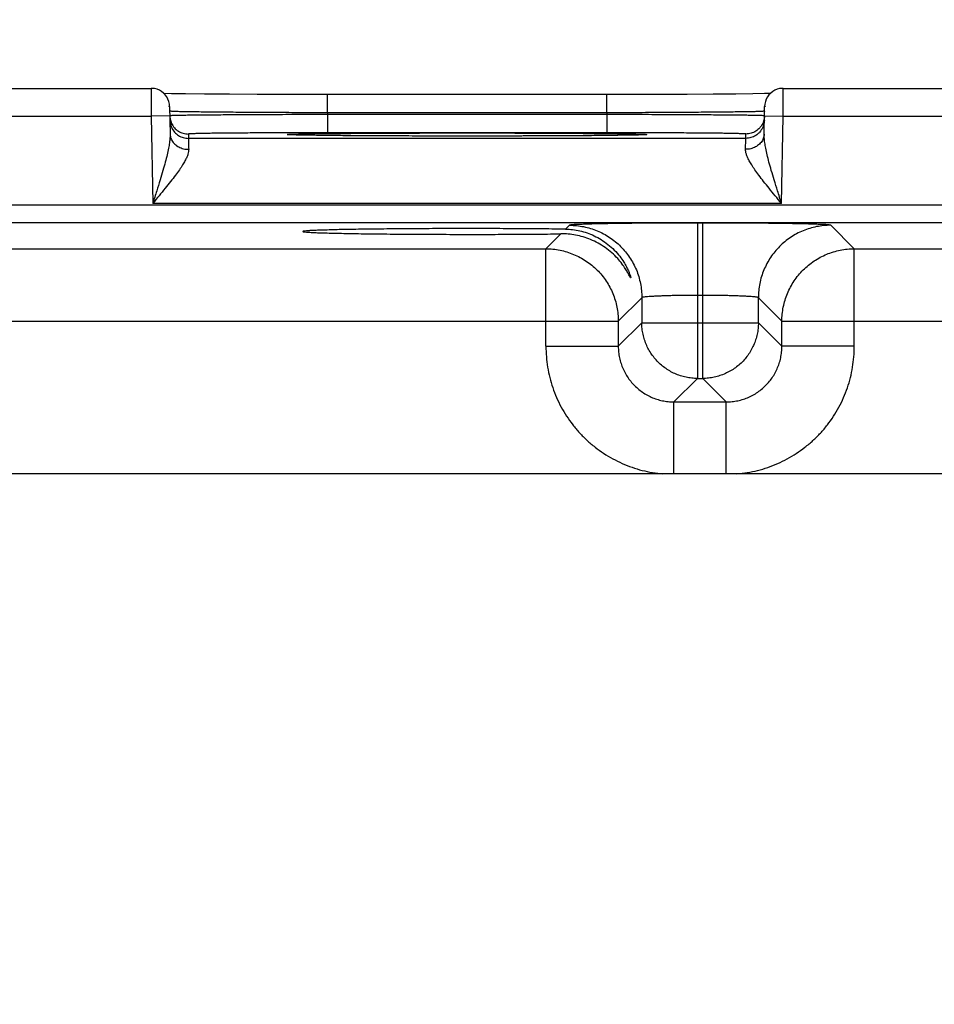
# Model space of a CAD drawing. Header units: inches. Extents: x 0 to 34, y 0 to 22.
# Tile 65 of 83: x 22 to 23, y 16.5 to 17.6. Entities that reach past the tile are written whole.
import ezdxf

# ---------------------------------------------------------------- set-up
doc = ezdxf.new("R2010")
doc.units = ezdxf.units.IN
doc.header["$LTSCALE"] = 1.87
doc.header["$MEASUREMENT"] = 0
doc.layers.get('0').update_dxf_attribs({"linetype": 'CONTINUOUS'})
doc.layers.add('DIMENSIONS', color=7, linetype='CONTINUOUS')
doc.styles.get("Standard").update_dxf_attribs({"font": 'txt', "width": 0.8})
doc.dimstyles.new('DIMSTYLE_1', dxfattribs={"dimtxt": 0.125, "dimasz": 0.18, "dimexe": 0.18, "dimexo": 0.0625, "dimgap": 0.09, "dimtad": 0, "dimtih": 1, "dimtoh": 1, "dimdec": 3, "dimzin": 4, "dimdsep": 46, "dimtxsty": 'STANDARD', "dimblk": '_FILLED', "dimblk1": '_FILLED', "dimblk2": '_FILLED', "dimcen": 0.09, "dimadec": 0, "dimazin": 0, "dimtp": 0.01, "dimtm": 0.01, "dimtfac": 1, "dimtdec": 3, "dimtofl": 0, "dimtmove": 0, "dimatfit": 3, "dimldrblk": '_FILLED', "dimfxl": 1, "dimtolj": 1, "dimtzin": 4, "dimarcsym": 0})

# ---------------------------------------------------------------- blocks, each defined once
blk = doc.blocks.new('_FILLED')
at = {"color": 0, "linetype": 'BYBLOCK'}
blk.add_solid([(0, 0), (-1, 0.1736), (-1, -0.1736)], dxfattribs=at)
blk = doc.blocks.new('*D5')
at = {"layer": 'DIMENSIONS', "color": 2, "linetype": 'CONTINUOUS'}
for p, q in [((21.5825, 16.2534), (21.5825, 19.6002)), ((28.0825, 16.2534), (28.0825, 19.6002)), ((21.5825, 19.4752), (24.9569, 19.4752)), ((28.0825, 19.4752), (26.4069, 19.4752))]:
    blk.add_line(p, q, dxfattribs=at)
at = {"layer": 'DIMENSIONS', "color": 2, "linetype": 'CONTINUOUS', "xscale": 0.18, "yscale": 0.18, "zscale": 0.18, "rotation": 180}
blk.add_blockref('_FILLED', (21.5825, 19.4752), dxfattribs=at)
at = {"layer": 'DIMENSIONS', "color": 2, "linetype": 'CONTINUOUS', "xscale": 0.18, "yscale": 0.18, "zscale": 0.18}
blk.add_blockref('_FILLED', (28.0825, 19.4752), dxfattribs=at)
at = {"layer": 'DIMENSIONS', "color": 2, "linetype": 'CONTINUOUS', "width": 0.8}
for s, p in [('6.500', (25.0194, 19.4127)), ('[', (25.6444, 19.4127)), ('165.1', (25.7444, 19.4127)), (']', (26.2444, 19.4127))]:
    blk.add_text(s, height=0.125, dxfattribs=at).set_placement(p)

msp = doc.modelspace()

# ---------------------------------------------------------------- linework, layer by layer
at = {"color": 7, "linetype": 'CONTINUOUS'}
for p, q in [((21.909, 17.499), (22.158, 17.499)), ((22.1952, 17.493), (22.18, 17.4932)), ((22.2157, 17.4928), (22.1952, 17.493)), ((22.2423, 17.4926), (22.2157, 17.4928)), ((22.2721, 17.4925), (22.2423, 17.4926)), ((22.3079, 17.4924), (22.2721, 17.4925)), ((22.7357, 17.4925), (22.7011, 17.4924)), ((22.7634, 17.4927), (22.7357, 17.4925)), ((22.7879, 17.4929), (22.7634, 17.4927)), ((22.8063, 17.4931), (22.7879, 17.4929)), ((22.819, 17.4933), (22.8063, 17.4931)), ((22.8251, 17.4934), (22.819, 17.4933)), ((22.839, 17.499), (23.088, 17.499)), ((22.3447, 17.4924), (22.3079, 17.4924)), ((22.6663, 17.4924), (22.3447, 17.4924)), ((22.3481, 17.4727), (22.3481, 17.4924)), ((22.6489, 17.4727), (22.6489, 17.4924)), ((22.7011, 17.4924), (22.6663, 17.4924)), ((22.178, 17.4794), (22.1785, 17.4496)), ((22.3481, 17.4727), (22.3481, 17.4708)), ((22.6489, 17.4727), (22.3481, 17.4727)), ((22.6489, 17.4727), (22.6489, 17.4708)), ((22.8185, 17.4496), (22.819, 17.4794)), ((21.9088, 17.469), (22.1582, 17.469)), ((22.1782, 17.4694), (22.1582, 17.469)), ((22.1582, 17.469), (22.1598, 17.3751)), ((22.3481, 17.4708), (22.3481, 17.4511)), ((22.6489, 17.4708), (22.3481, 17.4708)), ((22.6489, 17.4708), (22.6489, 17.4511)), ((22.8188, 17.4694), (22.8388, 17.469)), ((22.8372, 17.3751), (22.8388, 17.469)), ((22.8388, 17.469), (23.0882, 17.469)), ((22.6489, 17.4511), (22.3481, 17.4511)), ((22.1982, 17.4498), (22.1982, 17.4451)), ((22.7987, 17.4451), (22.1982, 17.4451)), ((22.3096, 17.4489), (22.3087, 17.449)), ((22.3108, 17.4489), (22.3096, 17.4489)), ((22.313, 17.4488), (22.3108, 17.4489)), ((22.3159, 17.4487), (22.313, 17.4488)), ((22.3207, 17.4486), (22.3159, 17.4487)), ((22.3284, 17.4485), (22.3207, 17.4486)), ((22.3428, 17.4483), (22.3284, 17.4485)), ((22.3622, 17.4481), (22.3428, 17.4483)), ((22.3875, 17.4479), (22.3622, 17.4481)), ((22.419, 17.4477), (22.3875, 17.4479)), ((22.451, 17.4476), (22.419, 17.4477)), ((22.4872, 17.4476), (22.451, 17.4476)), ((22.5267, 17.4476), (22.4872, 17.4476)), ((22.559, 17.4477), (22.5267, 17.4476)), ((22.5916, 17.4478), (22.559, 17.4477)), ((22.6179, 17.448), (22.5916, 17.4478)), ((22.6413, 17.4481), (22.6179, 17.448)), ((22.6606, 17.4484), (22.6413, 17.4481)), ((22.6727, 17.4485), (22.6606, 17.4484)), ((22.6791, 17.4487), (22.6727, 17.4485)), ((22.6829, 17.4488), (22.6791, 17.4487)), ((22.6851, 17.4488), (22.6829, 17.4488)), ((22.6869, 17.4489), (22.6851, 17.4488)), ((22.6878, 17.4489), (22.6869, 17.4489)), ((22.6886, 17.449), (22.6878, 17.4489)), ((22.6892, 17.449), (22.6886, 17.449)), ((22.69, 17.4491), (22.69, 17.4491)), ((22.7987, 17.4451), (22.7988, 17.4498)), ((28.5272, 17.373), (21.1368, 17.373)), ((22.8372, 17.3751), (22.1598, 17.3751)), ((28.5272, 17.354), (21.1368, 17.354)), ((22.6087, 17.3515), (22.6045, 17.3473)), ((22.7467, 17.3539), (22.7467, 17.1865)), ((22.7523, 17.3539), (22.7467, 17.3539)), ((22.7523, 17.1865), (22.7523, 17.3539)), ((22.9156, 17.3262), (22.8902, 17.3515)), ((22.5995, 17.3423), (22.5834, 17.3262)), ((21.9856, 17.3262), (22.5834, 17.3262)), ((22.5834, 17.2211), (22.5834, 17.3262)), ((22.9156, 17.2211), (22.9156, 17.3262)), ((22.9156, 17.3262), (23.5134, 17.3262)), ((22.6867, 17.2735), (22.6613, 17.2482)), ((22.6867, 17.2735), (22.6867, 17.2465)), ((22.7523, 17.2759), (22.7467, 17.2759)), ((22.8123, 17.2465), (22.8123, 17.2735)), ((22.8376, 17.2482), (22.8123, 17.2735)), ((21.9076, 17.2482), (22.6613, 17.2482)), ((22.6613, 17.2482), (22.6613, 17.2211)), ((22.6867, 17.2465), (22.6613, 17.2211)), ((22.6867, 17.2465), (22.8123, 17.2465)), ((22.8123, 17.2465), (22.8376, 17.2211)), ((22.8376, 17.2211), (22.8376, 17.2482)), ((22.8376, 17.2482), (23.5913, 17.2482)), ((22.5834, 17.2211), (22.6613, 17.2211)), ((22.9156, 17.2211), (22.8376, 17.2211)), ((22.7467, 17.1865), (22.7213, 17.1612)), ((22.7467, 17.1865), (22.7523, 17.1865)), ((22.7523, 17.1865), (22.7776, 17.1612)), ((22.7213, 17.0837), (22.7213, 17.1612)), ((22.7213, 17.1612), (22.7776, 17.1612)), ((22.7776, 17.0837), (22.7776, 17.1612)), ((28.3619, 17.0837), (21.2879, 17.0837))]:
    msp.add_line(p, q, dxfattribs=at)
for points in [[(22.178, 17.4794), (22.1778, 17.4821), (22.1772, 17.4848), (22.1762, 17.4873), (22.1749, 17.4897), (22.1733, 17.4919), (22.1714, 17.4939), (22.1693, 17.4956), (22.1669, 17.4969), (22.1644, 17.498), (22.1618, 17.4987), (22.1591, 17.499), (22.158, 17.499)], [(22.18, 17.4932), (22.1721, 17.4934), (22.1719, 17.4934)], [(22.839, 17.499), (22.8379, 17.499), (22.8352, 17.4987), (22.8326, 17.498), (22.8301, 17.4969), (22.8277, 17.4956), (22.8256, 17.4939), (22.8237, 17.4919), (22.8221, 17.4897), (22.8208, 17.4873), (22.8198, 17.4848), (22.8192, 17.4821), (22.819, 17.4794)], [(22.3087, 17.449), (22.308, 17.449), (22.3077, 17.449), (22.3075, 17.449), (22.3073, 17.449), (22.3071, 17.4491), (22.307, 17.4491), (22.307, 17.4491)], [(22.69, 17.4491), (22.6899, 17.4491), (22.6898, 17.449), (22.6896, 17.449), (22.6894, 17.449), (22.6892, 17.449)]]:
    msp.add_lwpolyline(points, dxfattribs=at)
for points, knots in [([(22.158, 17.4991), (22.158, 17.4991), (22.158, 17.4984), (22.158, 17.4981), (22.158, 17.4966), (22.158, 17.495), (22.158, 17.4928), (22.158, 17.4902), (22.1581, 17.4873), (22.1581, 17.484), (22.1581, 17.4805), (22.1581, 17.4768), (22.1582, 17.4729), (22.1582, 17.4703), (22.1582, 17.469)], [0, 0, 0, 0, 0.006226, 0.030974, 0.072515, 0.130131, 0.202818, 0.289325, 0.388138, 0.497516, 0.615491, 0.739988, 0.868875, 1, 1, 1, 1]), ([(22.8388, 17.469), (22.8388, 17.4703), (22.8388, 17.4729), (22.8388, 17.4768), (22.8389, 17.4805), (22.8389, 17.484), (22.8389, 17.4873), (22.8389, 17.4902), (22.8389, 17.4928), (22.8389, 17.495), (22.839, 17.4966), (22.839, 17.4981), (22.839, 17.4984), (22.839, 17.4991), (22.839, 17.4991)], [0, 0, 0, 0, 0.131125, 0.260012, 0.384509, 0.502484, 0.611862, 0.710675, 0.797182, 0.869869, 0.927485, 0.969026, 0.993774, 1, 1, 1, 1]), ([(22.3481, 17.4727), (22.3434, 17.4727), (22.3341, 17.4727), (22.3202, 17.4728), (22.3064, 17.4728), (22.293, 17.4729), (22.2799, 17.473), (22.2673, 17.473), (22.2553, 17.4731), (22.2439, 17.4732), (22.2332, 17.4733), (22.2233, 17.4734), (22.2143, 17.4735), (22.2061, 17.4736), (22.1989, 17.4737), (22.1928, 17.4738), (22.1876, 17.4739), (22.1837, 17.4741), (22.1806, 17.474), (22.1795, 17.4744), (22.1787, 17.4743)], [0, 0, 0, 0, 0.082913, 0.165256, 0.246457, 0.325959, 0.403217, 0.477696, 0.548892, 0.616326, 0.679548, 0.738136, 0.791697, 0.83987, 0.882324, 0.918767, 0.948944, 0.972643, 0.9897, 1, 1, 1, 1]), ([(22.8183, 17.4743), (22.8175, 17.4744), (22.8163, 17.474), (22.8132, 17.4741), (22.8093, 17.4739), (22.8042, 17.4738), (22.798, 17.4737), (22.7909, 17.4736), (22.7827, 17.4735), (22.7737, 17.4734), (22.7638, 17.4733), (22.7531, 17.4732), (22.7417, 17.4731), (22.7296, 17.473), (22.7171, 17.473), (22.704, 17.4729), (22.6906, 17.4728), (22.6768, 17.4728), (22.6629, 17.4727), (22.6536, 17.4727), (22.6489, 17.4727)], [0, 0, 0, 0, 0.010298, 0.027351, 0.051044, 0.081212, 0.117643, 0.160083, 0.20824, 0.261788, 0.320369, 0.383592, 0.451034, 0.522242, 0.596735, 0.674005, 0.75352, 0.834732, 0.917083, 1, 1, 1, 1]), ([(22.3481, 17.4708), (22.3434, 17.4708), (22.3341, 17.4708), (22.3202, 17.4707), (22.3065, 17.4707), (22.293, 17.4706), (22.28, 17.4706), (22.2674, 17.4705), (22.2554, 17.4704), (22.244, 17.4704), (22.2333, 17.4703), (22.2234, 17.4702), (22.2143, 17.4701), (22.2062, 17.4701), (22.199, 17.47), (22.1929, 17.4699), (22.1877, 17.4698), (22.1838, 17.4697), (22.1807, 17.4698), (22.1794, 17.4694), (22.1782, 17.4697), (22.1782, 17.4695)], [0, 0, 0, 0, 0.082625, 0.164681, 0.245594, 0.32482, 0.40182, 0.476056, 0.547019, 0.614233, 0.677251, 0.735649, 0.789034, 0.837045, 0.879354, 0.915669, 0.945734, 0.969337, 0.986316, 0.996556, 1, 1, 1, 1]), ([(22.1782, 17.4695), (22.1782, 17.4685), (22.1783, 17.467), (22.1786, 17.4655), (22.1788, 17.4649)], [0, 0, 0, 0, 0.61298, 1, 1, 1, 1]), ([(22.1783, 17.4648), (22.1783, 17.4639), (22.1784, 17.462), (22.1791, 17.4592), (22.1801, 17.4566), (22.1815, 17.4541), (22.1832, 17.4519), (22.1852, 17.4499), (22.1875, 17.4482), (22.19, 17.4469), (22.1927, 17.4459), (22.1954, 17.4453), (22.1973, 17.4451), (22.1982, 17.4451)], [0, 0, 0, 0, 0.090907, 0.181815, 0.272723, 0.363631, 0.45454, 0.545449, 0.636358, 0.727268, 0.818179, 0.909089, 1, 1, 1, 1]), ([(22.1791, 17.4639), (22.1793, 17.463), (22.18, 17.4613), (22.1814, 17.4588), (22.1831, 17.4565), (22.1851, 17.4546), (22.1874, 17.4529), (22.1899, 17.4515), (22.1926, 17.4506), (22.1953, 17.45), (22.1972, 17.4498), (22.1982, 17.4498)], [0, 0, 0, 0, 0.111109, 0.222219, 0.333329, 0.444439, 0.555551, 0.666663, 0.777775, 0.888887, 1, 1, 1, 1]), ([(22.8188, 17.4695), (22.8188, 17.4697), (22.8176, 17.4694), (22.8163, 17.4698), (22.8131, 17.4697), (22.8093, 17.4698), (22.8041, 17.4699), (22.798, 17.47), (22.7908, 17.4701), (22.7827, 17.4701), (22.7736, 17.4702), (22.7637, 17.4703), (22.753, 17.4704), (22.7416, 17.4704), (22.7296, 17.4705), (22.717, 17.4706), (22.7039, 17.4706), (22.6905, 17.4707), (22.6768, 17.4707), (22.6629, 17.4708), (22.6535, 17.4708), (22.6489, 17.4708)], [0, 0, 0, 0, 0.003444, 0.013682, 0.030657, 0.054255, 0.084313, 0.120618, 0.162914, 0.210913, 0.264288, 0.32268, 0.385699, 0.45292, 0.523892, 0.598139, 0.675149, 0.754386, 0.835308, 0.917371, 1, 1, 1, 1]), ([(22.8187, 17.4648), (22.8187, 17.4639), (22.8185, 17.462), (22.8179, 17.4592), (22.8169, 17.4566), (22.8155, 17.4541), (22.8138, 17.4519), (22.8117, 17.4499), (22.8095, 17.4482), (22.807, 17.4469), (22.8043, 17.4459), (22.8015, 17.4453), (22.7997, 17.4451), (22.7987, 17.4451)], [0, 0, 0, 0, 0.090907, 0.181815, 0.272723, 0.363631, 0.45454, 0.545449, 0.636358, 0.727268, 0.818179, 0.909089, 1, 1, 1, 1]), ([(22.8179, 17.4639), (22.8176, 17.463), (22.817, 17.4613), (22.8156, 17.4588), (22.8138, 17.4565), (22.8118, 17.4546), (22.8095, 17.4529), (22.8071, 17.4515), (22.8044, 17.4506), (22.8016, 17.45), (22.7997, 17.4498), (22.7988, 17.4498)], [0, 0, 0, 0, 0.111109, 0.222219, 0.333329, 0.444439, 0.555551, 0.666663, 0.777775, 0.888887, 1, 1, 1, 1]), ([(22.8188, 17.4695), (22.8188, 17.4685), (22.8187, 17.467), (22.8183, 17.4655), (22.8182, 17.4649)], [0, 0, 0, 0, 0.61298, 1, 1, 1, 1]), ([(22.3481, 17.4511), (22.3438, 17.4511), (22.3351, 17.4511), (22.3222, 17.4511), (22.3095, 17.4511), (22.297, 17.4511), (22.2849, 17.451), (22.2734, 17.451), (22.2623, 17.4509), (22.252, 17.4508), (22.2424, 17.4508), (22.2335, 17.4507), (22.2256, 17.4506), (22.2186, 17.4505), (22.2125, 17.4504), (22.2075, 17.4503), (22.2037, 17.4501), (22.2006, 17.4502), (22.1994, 17.4498), (22.1982, 17.45), (22.1982, 17.4498)], [0, 0, 0, 0, 0.086634, 0.173029, 0.258306, 0.341622, 0.422278, 0.499727, 0.573388, 0.642666, 0.707037, 0.766016, 0.819166, 0.866072, 0.906364, 0.93974, 0.965975, 0.984838, 0.996174, 1, 1, 1, 1]), ([(22.3074, 17.4496), (22.3084, 17.4496), (22.3112, 17.4497), (22.3157, 17.4498), (22.3215, 17.45), (22.3285, 17.4501), (22.3367, 17.4502), (22.3459, 17.4503), (22.3563, 17.4504), (22.3676, 17.4505), (22.3797, 17.4506), (22.3927, 17.4507), (22.4065, 17.4508), (22.4208, 17.4508), (22.4357, 17.4509), (22.451, 17.4509), (22.4667, 17.451), (22.4825, 17.451), (22.4932, 17.451), (22.4985, 17.451)], [0, 0, 0, 0, 0.0172, 0.041101, 0.071547, 0.108326, 0.151194, 0.199853, 0.253979, 0.313202, 0.377121, 0.445304, 0.517288, 0.592581, 0.670675, 0.751022, 0.833085, 0.916319, 1, 1, 1, 1]), ([(22.4985, 17.451), (22.5038, 17.451), (22.5144, 17.451), (22.5303, 17.451), (22.546, 17.4509), (22.5613, 17.4509), (22.5762, 17.4508), (22.5905, 17.4508), (22.6042, 17.4507), (22.6172, 17.4506), (22.6294, 17.4505), (22.6407, 17.4504), (22.651, 17.4503), (22.6603, 17.4502), (22.6685, 17.4501), (22.6755, 17.45), (22.6813, 17.4498), (22.6858, 17.4497), (22.6886, 17.4496), (22.6896, 17.4496)], [0, 0, 0, 0, 0.08369, 0.166927, 0.24899, 0.329339, 0.407434, 0.482727, 0.554712, 0.622895, 0.686816, 0.746037, 0.800162, 0.848819, 0.891684, 0.92846, 0.958904, 0.982802, 1, 1, 1, 1]), ([(22.7988, 17.4498), (22.7988, 17.45), (22.7976, 17.4498), (22.7963, 17.4502), (22.7933, 17.4501), (22.7895, 17.4503), (22.7844, 17.4504), (22.7784, 17.4505), (22.7714, 17.4506), (22.7634, 17.4507), (22.7546, 17.4508), (22.745, 17.4508), (22.7346, 17.4509), (22.7236, 17.451), (22.712, 17.451), (22.7, 17.4511), (22.6875, 17.4511), (22.6747, 17.4511), (22.6618, 17.4511), (22.6532, 17.4511), (22.6489, 17.4511)], [0, 0, 0, 0, 0.003826, 0.01516, 0.03402, 0.060253, 0.093627, 0.133917, 0.180822, 0.23397, 0.292948, 0.357318, 0.426596, 0.500256, 0.577703, 0.658358, 0.741677, 0.82696, 0.913362, 1, 1, 1, 1]), ([(22.1785, 17.4496), (22.1785, 17.4482), (22.1784, 17.4451), (22.1778, 17.44), (22.1768, 17.4341), (22.1752, 17.4272), (22.1732, 17.4192), (22.1707, 17.4102), (22.1676, 17.3998), (22.1639, 17.388), (22.1612, 17.3796), (22.1598, 17.3751)], [0, 0, 0, 0, 0.055242, 0.121328, 0.199413, 0.290674, 0.396417, 0.518163, 0.657731, 0.817373, 1, 1, 1, 1]), ([(22.1785, 17.4496), (22.1785, 17.4488), (22.1787, 17.4473), (22.1793, 17.445), (22.1804, 17.4428), (22.1818, 17.4407), (22.1835, 17.4389), (22.1855, 17.4372), (22.1878, 17.4358), (22.1903, 17.4347), (22.1929, 17.4339), (22.1957, 17.4334), (22.1976, 17.4333), (22.1985, 17.4334)], [0, 0, 0, 0, 0.08253, 0.16578, 0.250397, 0.336892, 0.425596, 0.516652, 0.61001, 0.705446, 0.802591, 0.900963, 1, 1, 1, 1]), ([(22.1982, 17.4451), (22.1982, 17.445), (22.1983, 17.4445), (22.1983, 17.4435), (22.1983, 17.4418), (22.1984, 17.4395), (22.1984, 17.4366), (22.1985, 17.4345), (22.1985, 17.4334)], [0, 0, 0, 0, 0.032704, 0.120556, 0.262784, 0.458067, 0.704581, 1, 1, 1, 1]), ([(22.3054, 17.4491), (22.3051, 17.4492), (22.3044, 17.4493), (22.3051, 17.4494), (22.3054, 17.4494)], [0, 0, 0, 0, 0.499838, 1, 1, 1, 1]), ([(22.3236, 17.4486), (22.3228, 17.4486), (22.32, 17.4486), (22.3157, 17.4487), (22.3112, 17.4488), (22.3084, 17.449), (22.3074, 17.449)], [0, 0, 0, 0, 0.156003, 0.515171, 0.797103, 1, 1, 1, 1]), ([(22.4962, 17.4476), (22.4916, 17.4476), (22.4818, 17.4476), (22.4667, 17.4476), (22.451, 17.4476), (22.4357, 17.4477), (22.4208, 17.4477), (22.4065, 17.4478), (22.3927, 17.4479), (22.3797, 17.4479), (22.3676, 17.448), (22.3563, 17.4481), (22.3459, 17.4482), (22.3367, 17.4484), (22.3293, 17.4485), (22.3251, 17.4485), (22.3236, 17.4486)], [0, 0, 0, 0, 0.079444, 0.171591, 0.262438, 0.351387, 0.437841, 0.521194, 0.600884, 0.676365, 0.747128, 0.812688, 0.872607, 0.926472, 0.973926, 1, 1, 1, 1]), ([(22.6732, 17.4486), (22.6718, 17.4485), (22.6676, 17.4485), (22.6603, 17.4484), (22.651, 17.4482), (22.6407, 17.4481), (22.6294, 17.448), (22.6172, 17.4479), (22.6042, 17.4479), (22.5905, 17.4478), (22.5762, 17.4477), (22.5613, 17.4477), (22.5459, 17.4476), (22.5303, 17.4476), (22.5153, 17.4476), (22.5056, 17.4476), (22.5011, 17.4476)], [0, 0, 0, 0, 0.025296, 0.072883, 0.1269, 0.186985, 0.252727, 0.323684, 0.399374, 0.479282, 0.562864, 0.649556, 0.738748, 0.829846, 0.922243, 1, 1, 1, 1]), ([(22.6896, 17.449), (22.6886, 17.449), (22.6858, 17.4488), (22.6813, 17.4487), (22.6769, 17.4486), (22.6741, 17.4486), (22.6732, 17.4486)], [0, 0, 0, 0, 0.201083, 0.480493, 0.836426, 1, 1, 1, 1]), ([(22.6915, 17.4494), (22.6918, 17.4494), (22.6925, 17.4493), (22.6918, 17.4492), (22.6915, 17.4491)], [0, 0, 0, 0, 0.499813, 1, 1, 1, 1]), ([(22.8185, 17.4496), (22.8184, 17.4488), (22.8183, 17.4473), (22.8176, 17.445), (22.8166, 17.4428), (22.8152, 17.4407), (22.8135, 17.4389), (22.8115, 17.4372), (22.8092, 17.4358), (22.8067, 17.4347), (22.804, 17.4339), (22.8013, 17.4334), (22.7994, 17.4333), (22.7985, 17.4334)], [0, 0, 0, 0, 0.082529, 0.165778, 0.250394, 0.336888, 0.425592, 0.516648, 0.610006, 0.705443, 0.802589, 0.900962, 1, 1, 1, 1]), ([(22.7985, 17.4334), (22.7985, 17.4345), (22.7985, 17.4366), (22.7986, 17.4395), (22.7986, 17.4418), (22.7987, 17.4435), (22.7987, 17.4445), (22.7987, 17.445), (22.7987, 17.4451)], [0, 0, 0, 0, 0.295415, 0.541922, 0.737205, 0.879437, 0.967294, 1, 1, 1, 1]), ([(22.8372, 17.3751), (22.8357, 17.3796), (22.8331, 17.388), (22.8294, 17.3998), (22.8263, 17.4102), (22.8238, 17.4192), (22.8217, 17.4272), (22.8202, 17.4341), (22.8192, 17.44), (22.8186, 17.4451), (22.8184, 17.4482), (22.8185, 17.4496)], [0, 0, 0, 0, 0.182627, 0.342269, 0.481838, 0.603584, 0.709327, 0.800588, 0.878672, 0.944758, 1, 1, 1, 1]), ([(22.1985, 17.4334), (22.1985, 17.4325), (22.1984, 17.4308), (22.1977, 17.4279), (22.1964, 17.4246), (22.1944, 17.4207), (22.1918, 17.4162), (22.1883, 17.411), (22.184, 17.4051), (22.1789, 17.3984), (22.173, 17.3911), (22.1666, 17.3832), (22.1621, 17.3779), (22.1598, 17.3751)], [0, 0, 0, 0, 0.034066, 0.0748, 0.124399, 0.184934, 0.258391, 0.346472, 0.450293, 0.569941, 0.703993, 0.849008, 1, 1, 1, 1]), ([(22.8372, 17.3751), (22.8349, 17.3779), (22.8304, 17.3832), (22.824, 17.3911), (22.8181, 17.3984), (22.813, 17.4051), (22.8087, 17.411), (22.8052, 17.4162), (22.8025, 17.4207), (22.8006, 17.4246), (22.7993, 17.4279), (22.7986, 17.4308), (22.7984, 17.4325), (22.7985, 17.4334)], [0, 0, 0, 0, 0.150992, 0.296007, 0.430059, 0.549707, 0.653528, 0.741609, 0.815066, 0.875601, 0.9252, 0.965934, 1, 1, 1, 1]), ([(22.4985, 17.3479), (22.4935, 17.3479), (22.4835, 17.3479), (22.4686, 17.3479), (22.454, 17.3478), (22.4396, 17.3477), (22.4257, 17.3476), (22.4123, 17.3475), (22.3995, 17.3474), (22.3875, 17.3472), (22.3762, 17.3471), (22.3658, 17.3469), (22.3564, 17.3467), (22.348, 17.3464), (22.3407, 17.3462), (22.3345, 17.346), (22.3296, 17.3457), (22.3256, 17.3456), (22.3235, 17.345), (22.3215, 17.3453), (22.3215, 17.3449), (22.3215, 17.3448)], [0, 0, 0, 0, 0.084771, 0.168958, 0.251877, 0.333051, 0.411747, 0.487563, 0.559784, 0.628055, 0.691735, 0.75049, 0.803802, 0.851351, 0.892764, 0.927743, 0.956061, 0.977486, 0.991911, 0.999255, 1, 1, 1, 1]), ([(22.3215, 17.3448), (22.3215, 17.3448), (22.3215, 17.3443), (22.3235, 17.3446), (22.3256, 17.344), (22.3296, 17.3439), (22.3345, 17.3436), (22.3407, 17.3434), (22.348, 17.3432), (22.3564, 17.343), (22.3658, 17.3428), (22.3762, 17.3426), (22.3875, 17.3424), (22.3995, 17.3422), (22.4123, 17.3421), (22.4257, 17.342), (22.4396, 17.3419), (22.454, 17.3418), (22.4686, 17.3418), (22.4835, 17.3417), (22.4935, 17.3417), (22.4985, 17.3417)], [0, 0, 0, 0, 0.000737, 0.00808, 0.022506, 0.043931, 0.07225, 0.107228, 0.148642, 0.196191, 0.249504, 0.308259, 0.37194, 0.440211, 0.512433, 0.58825, 0.666946, 0.748121, 0.83104, 0.915228, 1, 1, 1, 1]), ([(22.6045, 17.3473), (22.6006, 17.3473), (22.5926, 17.3474), (22.5803, 17.3476), (22.5675, 17.3477), (22.5542, 17.3477), (22.5406, 17.3478), (22.5267, 17.3479), (22.5126, 17.3479), (22.5032, 17.3479), (22.4985, 17.3479)], [0, 0, 0, 0, 0.110473, 0.226659, 0.347811, 0.47315, 0.601874, 0.733154, 0.866147, 1, 1, 1, 1]), ([(22.6045, 17.3473), (22.607, 17.3473), (22.6122, 17.3469), (22.62, 17.3456), (22.6278, 17.3434), (22.6355, 17.3403), (22.6431, 17.3361), (22.6504, 17.331), (22.6571, 17.325), (22.6627, 17.3185), (22.667, 17.3124), (22.67, 17.3071), (22.6721, 17.3027), (22.6734, 17.2995), (22.6743, 17.2969), (22.6746, 17.2959), (22.6748, 17.295), (22.6748, 17.2949)], [0, 0, 0, 0, 0.081733, 0.165608, 0.252026, 0.341266, 0.433564, 0.528599, 0.626415, 0.720689, 0.801248, 0.865679, 0.916622, 0.954664, 0.980681, 0.996099, 1, 1, 1, 1]), ([(22.7467, 17.3539), (22.7428, 17.3539), (22.7349, 17.3539), (22.7231, 17.3539), (22.7115, 17.3538), (22.7002, 17.3538), (22.6892, 17.3537), (22.6786, 17.3536), (22.6685, 17.3535), (22.659, 17.3534), (22.6502, 17.3532), (22.6421, 17.3531), (22.6348, 17.3529), (22.6283, 17.3527), (22.6227, 17.3525), (22.618, 17.3524), (22.6143, 17.3522), (22.6115, 17.352), (22.6098, 17.3517), (22.6089, 17.3517), (22.6087, 17.3515)], [0, 0, 0, 0, 0.085556, 0.170964, 0.255363, 0.337897, 0.417804, 0.494559, 0.567671, 0.636564, 0.700702, 0.759614, 0.812878, 0.86007, 0.900835, 0.934907, 0.962043, 0.981998, 0.994629, 1, 1, 1, 1]), ([(22.6087, 17.3515), (22.6113, 17.3515), (22.6164, 17.3513), (22.624, 17.3501), (22.6314, 17.3483), (22.6386, 17.3457), (22.6455, 17.3424), (22.6521, 17.3385), (22.6583, 17.3339), (22.6639, 17.3288), (22.6691, 17.3231), (22.6737, 17.3169), (22.6776, 17.3104), (22.6809, 17.3034), (22.6835, 17.2962), (22.6853, 17.2888), (22.6865, 17.2812), (22.6867, 17.2761), (22.6867, 17.2735)], [0, 0, 0, 0, 0.062495, 0.124992, 0.18749, 0.249991, 0.312492, 0.374995, 0.437498, 0.500001, 0.562505, 0.625008, 0.68751, 0.750011, 0.812511, 0.875009, 0.937505, 1, 1, 1, 1]), ([(22.8902, 17.3515), (22.8901, 17.3517), (22.8892, 17.3517), (22.8875, 17.352), (22.8847, 17.3522), (22.881, 17.3524), (22.8763, 17.3525), (22.8707, 17.3527), (22.8642, 17.3529), (22.8569, 17.3531), (22.8488, 17.3532), (22.8399, 17.3534), (22.8304, 17.3535), (22.8204, 17.3536), (22.8098, 17.3537), (22.7988, 17.3538), (22.7874, 17.3538), (22.7758, 17.3539), (22.7641, 17.3539), (22.7562, 17.3539), (22.7523, 17.3539)], [0, 0, 0, 0, 0.005371, 0.018002, 0.037957, 0.065093, 0.099165, 0.13993, 0.187122, 0.240386, 0.299298, 0.363436, 0.432329, 0.505441, 0.582195, 0.662103, 0.744637, 0.829035, 0.914444, 1, 1, 1, 1]), ([(22.8902, 17.3515), (22.8877, 17.3515), (22.8826, 17.3513), (22.875, 17.3501), (22.8676, 17.3483), (22.8604, 17.3457), (22.8534, 17.3424), (22.8469, 17.3385), (22.8407, 17.3339), (22.835, 17.3288), (22.8299, 17.3231), (22.8253, 17.3169), (22.8214, 17.3104), (22.8181, 17.3034), (22.8155, 17.2962), (22.8136, 17.2888), (22.8125, 17.2812), (22.8123, 17.2761), (22.8123, 17.2735)], [0, 0, 0, 0, 0.062495, 0.124992, 0.18749, 0.249991, 0.312492, 0.374995, 0.437498, 0.500001, 0.562505, 0.625008, 0.68751, 0.750011, 0.812511, 0.875009, 0.937505, 1, 1, 1, 1]), ([(22.4985, 17.3417), (22.503, 17.3417), (22.5119, 17.3417), (22.5252, 17.3417), (22.5384, 17.3418), (22.5513, 17.3419), (22.5639, 17.3419), (22.5762, 17.342), (22.588, 17.3421), (22.5957, 17.3422), (22.5995, 17.3423)], [0, 0, 0, 0, 0.132874, 0.264986, 0.395575, 0.523894, 0.649204, 0.770786, 0.887942, 1, 1, 1, 1]), ([(22.6748, 17.2949), (22.6748, 17.2948), (22.6747, 17.2947), (22.6742, 17.2953), (22.6738, 17.2963), (22.6726, 17.2983), (22.6711, 17.3013), (22.6686, 17.3053), (22.6652, 17.3102), (22.6605, 17.316), (22.6544, 17.322), (22.6473, 17.3276), (22.6397, 17.3324), (22.6317, 17.3362), (22.6236, 17.339), (22.6155, 17.341), (22.6075, 17.3421), (22.6021, 17.3423), (22.5995, 17.3423)], [0, 0, 0, 0, 0.002218, 0.005786, 0.018267, 0.041385, 0.077113, 0.126205, 0.189543, 0.269595, 0.363369, 0.460937, 0.556625, 0.65021, 0.741211, 0.829714, 0.915876, 1, 1, 1, 1]), ([(22.5834, 17.3262), (22.5859, 17.3262), (22.591, 17.3259), (22.5986, 17.3248), (22.606, 17.3229), (22.6133, 17.3203), (22.6202, 17.317), (22.6268, 17.3131), (22.6329, 17.3085), (22.6386, 17.3034), (22.6438, 17.2977), (22.6483, 17.2915), (22.6523, 17.2849), (22.6555, 17.278), (22.6581, 17.2708), (22.66, 17.2633), (22.6611, 17.2558), (22.6613, 17.2507), (22.6613, 17.2482)], [0, 0, 0, 0, 0.062551, 0.125107, 0.187665, 0.250224, 0.312782, 0.375338, 0.437901, 0.50047, 0.563022, 0.625555, 0.688082, 0.750664, 0.813229, 0.875628, 0.937844, 1, 1, 1, 1]), ([(22.8376, 17.2482), (22.8376, 17.2507), (22.8379, 17.2558), (22.839, 17.2634), (22.8409, 17.2709), (22.8435, 17.2781), (22.8468, 17.285), (22.8507, 17.2916), (22.8553, 17.2978), (22.8604, 17.3034), (22.8661, 17.3086), (22.8723, 17.3131), (22.8789, 17.3171), (22.8858, 17.3204), (22.893, 17.3229), (22.9004, 17.3248), (22.908, 17.3259), (22.9131, 17.3262), (22.9156, 17.3262)], [0, 0, 0, 0, 0.062551, 0.125107, 0.187665, 0.250224, 0.312782, 0.375338, 0.437901, 0.50047, 0.563022, 0.625555, 0.688082, 0.750664, 0.813229, 0.875628, 0.937844, 1, 1, 1, 1]), ([(22.7467, 17.2759), (22.7445, 17.2759), (22.7401, 17.2759), (22.7336, 17.2759), (22.7272, 17.2758), (22.7211, 17.2757), (22.7152, 17.2756), (22.7098, 17.2754), (22.7048, 17.2752), (22.7004, 17.275), (22.6965, 17.2748), (22.6932, 17.2746), (22.6906, 17.2744), (22.6886, 17.2741), (22.6875, 17.2739), (22.6868, 17.2737), (22.6867, 17.2735)], [0, 0, 0, 0, 0.110411, 0.219468, 0.325841, 0.428224, 0.525361, 0.616062, 0.699215, 0.7738, 0.838903, 0.893732, 0.937627, 0.970082, 0.990795, 1, 1, 1, 1]), ([(22.8123, 17.2735), (22.8122, 17.2737), (22.8115, 17.2739), (22.8104, 17.2741), (22.8084, 17.2744), (22.8058, 17.2746), (22.8025, 17.2748), (22.7986, 17.275), (22.7941, 17.2752), (22.7892, 17.2754), (22.7837, 17.2756), (22.7779, 17.2757), (22.7718, 17.2758), (22.7654, 17.2759), (22.7589, 17.2759), (22.7545, 17.2759), (22.7523, 17.2759)], [0, 0, 0, 0, 0.009205, 0.029918, 0.062373, 0.106268, 0.161097, 0.2262, 0.300785, 0.383938, 0.474639, 0.571776, 0.674159, 0.780532, 0.889589, 1, 1, 1, 1]), ([(22.7467, 17.1865), (22.7446, 17.1865), (22.7405, 17.1867), (22.7343, 17.1877), (22.7282, 17.1893), (22.7223, 17.1916), (22.7167, 17.1944), (22.7114, 17.1979), (22.7065, 17.2018), (22.7021, 17.2063), (22.6981, 17.2112), (22.6947, 17.2164), (22.6918, 17.2221), (22.6896, 17.2279), (22.6879, 17.234), (22.6869, 17.2402), (22.6867, 17.2444), (22.6867, 17.2465)], [0, 0, 0, 0, 0.0663, 0.13268, 0.199274, 0.266031, 0.332762, 0.399456, 0.466167, 0.5329, 0.599638, 0.666366, 0.733094, 0.799823, 0.866552, 0.933279, 1, 1, 1, 1]), ([(22.8123, 17.2465), (22.8123, 17.2444), (22.812, 17.2403), (22.8111, 17.2341), (22.8094, 17.228), (22.8072, 17.2221), (22.8043, 17.2165), (22.8009, 17.2112), (22.797, 17.2063), (22.7925, 17.2019), (22.7876, 17.1979), (22.7823, 17.1945), (22.7767, 17.1916), (22.7709, 17.1894), (22.7648, 17.1877), (22.7586, 17.1867), (22.7544, 17.1865), (22.7523, 17.1865)], [0, 0, 0, 0, 0.0663, 0.13268, 0.199274, 0.266031, 0.332762, 0.399456, 0.466167, 0.5329, 0.599638, 0.666366, 0.733094, 0.799823, 0.866552, 0.933279, 1, 1, 1, 1]), ([(22.5834, 17.2211), (22.5834, 17.2174), (22.5837, 17.2098), (22.5851, 17.1986), (22.5874, 17.1874), (22.5906, 17.1765), (22.5947, 17.1659), (22.5997, 17.1556), (22.6055, 17.1458), (22.6121, 17.1365), (22.6195, 17.1278), (22.6275, 17.1197), (22.6362, 17.1124), (22.6455, 17.1057), (22.6552, 17.0998), (22.6655, 17.0948), (22.6761, 17.0906), (22.687, 17.0873), (22.6981, 17.085), (22.7057, 17.084), (22.7094, 17.0837)], [0, 0, 0, 0, 0.055117, 0.11053, 0.166126, 0.221779, 0.277381, 0.332944, 0.388521, 0.444119, 0.499713, 0.5553, 0.610893, 0.666491, 0.722069, 0.777629, 0.833234, 0.888907, 0.944539, 1, 1, 1, 1]), ([(22.6613, 17.2211), (22.6613, 17.2191), (22.6616, 17.2149), (22.6625, 17.2086), (22.6642, 17.2026), (22.6664, 17.1967), (22.6693, 17.1911), (22.6727, 17.1858), (22.6767, 17.1809), (22.6811, 17.1765), (22.686, 17.1725), (22.6913, 17.1691), (22.6969, 17.1662), (22.7027, 17.164), (22.7088, 17.1624), (22.715, 17.1614), (22.7192, 17.1612), (22.7213, 17.1612)], [0, 0, 0, 0, 0.066723, 0.13342, 0.200102, 0.266766, 0.333415, 0.400053, 0.466685, 0.533314, 0.599946, 0.666585, 0.733233, 0.799898, 0.866579, 0.933279, 1, 1, 1, 1]), ([(22.7776, 17.1612), (22.7797, 17.1612), (22.7839, 17.1614), (22.7901, 17.1624), (22.7962, 17.164), (22.8021, 17.1662), (22.8077, 17.1691), (22.813, 17.1725), (22.8179, 17.1765), (22.8223, 17.1809), (22.8263, 17.1858), (22.8297, 17.1911), (22.8325, 17.1967), (22.8348, 17.2026), (22.8364, 17.2086), (22.8374, 17.2149), (22.8376, 17.2191), (22.8376, 17.2211)], [0, 0, 0, 0, 0.066723, 0.13342, 0.200102, 0.266766, 0.333415, 0.400053, 0.466685, 0.533314, 0.599946, 0.666585, 0.733233, 0.799898, 0.866579, 0.933279, 1, 1, 1, 1]), ([(22.789, 17.0837), (22.7928, 17.084), (22.8004, 17.0849), (22.8115, 17.0872), (22.8225, 17.0905), (22.8331, 17.0946), (22.8434, 17.0997), (22.8532, 17.1055), (22.8625, 17.1122), (22.8712, 17.1195), (22.8793, 17.1276), (22.8867, 17.1363), (22.8933, 17.1456), (22.8992, 17.1555), (22.9042, 17.1657), (22.9083, 17.1764), (22.9116, 17.1873), (22.9139, 17.1985), (22.9153, 17.2098), (22.9156, 17.2174), (22.9156, 17.2211)], [0, 0, 0, 0, 0.055411, 0.111009, 0.166663, 0.222265, 0.277828, 0.333406, 0.389004, 0.444599, 0.500186, 0.55578, 0.611378, 0.666954, 0.722515, 0.778124, 0.833797, 0.889422, 0.944866, 1, 1, 1, 1])]:
    msp.add_open_spline(points, degree=3, knots=knots, dxfattribs=at)
for points in [[(22.1774, 17.4792), (22.1773, 17.4795), (22.1773, 17.4797), (22.1772, 17.4799)], [(22.1787, 17.4743), (22.1784, 17.4742), (22.1781, 17.4742), (22.1781, 17.4744)], [(22.8189, 17.4744), (22.8189, 17.4742), (22.8186, 17.4742), (22.8183, 17.4743)], [(22.8196, 17.4792), (22.8196, 17.4795), (22.8197, 17.4797), (22.8198, 17.4799)], [(22.1788, 17.4649), (22.1789, 17.4646), (22.179, 17.4642), (22.1791, 17.4639)], [(22.8182, 17.4649), (22.8181, 17.4646), (22.818, 17.4642), (22.8179, 17.4639)], [(22.3054, 17.4494), (22.3063, 17.4495), (22.3068, 17.4495), (22.3074, 17.4496)], [(22.3074, 17.449), (22.3068, 17.449), (22.3063, 17.449), (22.3054, 17.4491)], [(22.4985, 17.4476), (22.4977, 17.4476), (22.497, 17.4476), (22.4962, 17.4476)], [(22.5011, 17.4476), (22.5002, 17.4476), (22.4994, 17.4476), (22.4985, 17.4476)], [(22.6896, 17.4496), (22.6901, 17.4495), (22.6906, 17.4495), (22.6915, 17.4494)], [(22.6915, 17.4491), (22.6906, 17.449), (22.6901, 17.449), (22.6896, 17.449)]]:
    msp.add_open_spline(points, degree=3, dxfattribs=at)

# ---------------------------------------------------------------- dimensions: what is measured, and where the dimension line sits
at = {"layer": 'DIMENSIONS', "color": 2, "linetype": 'CONTINUOUS'}
dim = msp.add_linear_dim(base=(28.0825, 19.4752), p1=(21.5825, 16.2534), p2=(28.0825, 16.2534), dimstyle='DIMSTYLE_1', dxfattribs=at)
dim.commit()
dim.dimension.update_dxf_attribs({"geometry": '*D5', "text_midpoint": (25.6819, 19.4752), "dimtype": 160})

doc.saveas('drawing.dxf')
